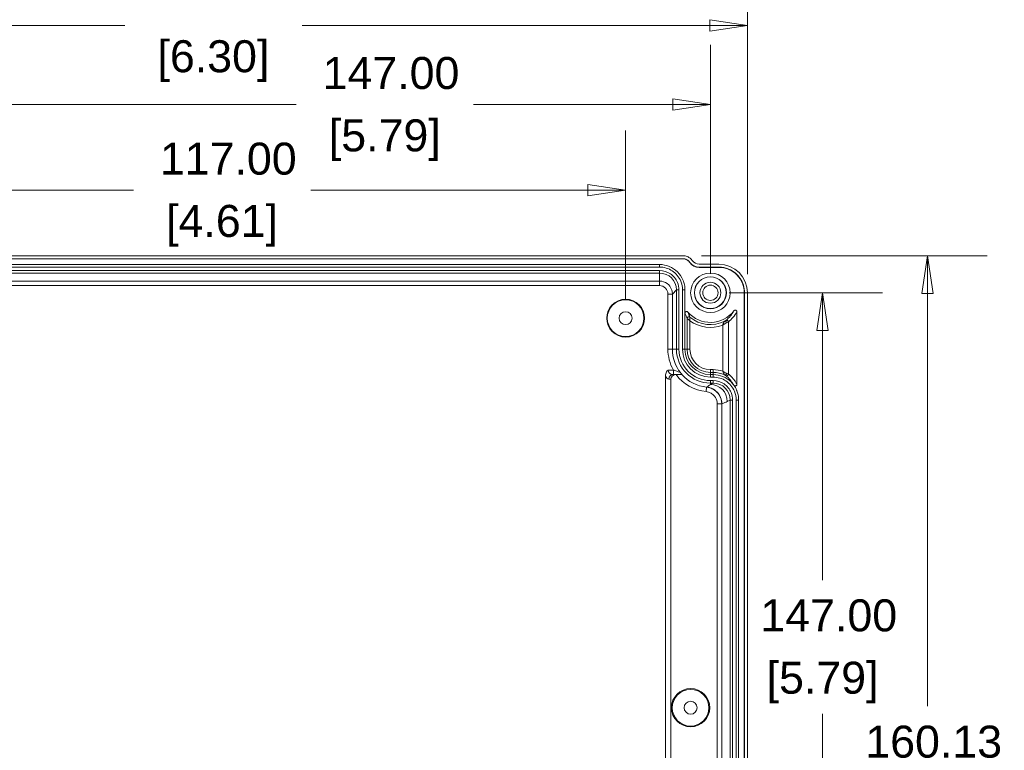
# Model space of a CAD drawing. Header units: millimetres. Extents: x 16 to 915, y 16 to 703.
# Tile 4 of 23: x 135 to 309, y 155 to 284. Entities that reach past the tile are written whole.
import ezdxf

# ---------------------------------------------------------------- set-up
doc = ezdxf.new("R2010")
doc.units = ezdxf.units.MM
doc.header["$LTSCALE"] = 3.333333
for name, color, linetype, lineweight in [('Dimension (ANSI)', 7, 'Continuous', 9), ('Visible (ANSI)', 7, 'Continuous', 9), ('Visible Narrow (ANSI)', 7, 'Continuous', 9)]:
    doc.layers.add(name, color=color, linetype=linetype, lineweight=lineweight)
doc.styles.add('Note Text (ANSI)', font='arial.ttf')
doc.dimstyles.new('Default - mm (ANSI)', dxfattribs={"dimscale": 3.333333, "dimtxt": 1.7, "dimasz": 2, "dimexe": 3.175, "dimexo": 1, "dimgap": 0.8, "dimtad": 0, "dimtih": 1, "dimtoh": 1, "dimrnd": 1e-08, "dimzin": 4, "dimdsep": 46, "dimtxsty": 'Note Text (ANSI)', "dimblk": 'Filled-1', "dimcen": 0.09, "dimdle": 10, "dimclrd": 256, "dimclre": 256, "dimclrt": 256, "dimadec": 1, "dimazin": 0, "dimtfac": 1.792941, "dimtofl": 0, "dimtmove": 0, "dimatfit": 3, "dimfxl": 1, "dimtolj": 1, "dimtzin": 0, "dimlwd": -1, "dimlwe": -1, "dimarcsym": 0})

# ---------------------------------------------------------------- blocks, each defined once
blk = doc.blocks.new('Filled-1')
at = {"color": 0}
for p, q in [((0, 0), (-1, 0.15)), ((-1, 0.15), (-1, -0.15)), ((-1, 0), (0, 0)), ((-1, -0.15), (0, 0))]:
    blk.add_line(p, q, dxfattribs=at)
at = {"color": 0, "flags": 128}
blk.add_lwpolyline([(-1, -0.15), (0, 0), (-1, 0.15), (-1, -0.15)], dxfattribs=at)
at = {"color": 0}
blk.add_solid([(-1, -0.15), (0, 0), (-1, 0.15), (-1, -0.15)], dxfattribs=at)
blk = doc.blocks.new('*D39')
at = {"layer": 'Defpoints', "color": 0, "transparency": 16777216}
for p in [(110.03, 269.2), (110.03, 235.87), (257.03, 235.87)]:
    blk.add_point(p, dxfattribs=at)
at = {"layer": 'Dimension (ANSI)', "transparency": 16777216}
for p, q in [((110.03, 239.2), (110.03, 279.79)), ((257.03, 239.2), (257.03, 279.79)), ((116.69, 269.2), (183.71, 269.2)), ((250.36, 269.2), (215.08, 269.2))]:
    blk.add_line(p, q, dxfattribs=at)
at = {"layer": 'Dimension (ANSI)', "transparency": 16777216, "xscale": 6.666666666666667, "yscale": 6.666666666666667, "zscale": 6.666666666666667, "rotation": 180}
blk.add_blockref('Filled-1', (110.03, 269.2), dxfattribs=at)
at = {"layer": 'Dimension (ANSI)', "transparency": 16777216, "xscale": 6.666666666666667, "yscale": 6.666666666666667, "zscale": 6.666666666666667}
blk.add_blockref('Filled-1', (257.03, 269.2), dxfattribs=at)
at = {"layer": 'Dimension (ANSI)', "transparency": 16777216, "attachment_point": 5, "style": 'Note Text (ANSI)'}
for s, insert, char_height in [('\\A1; 147.00', (199.4, 274.76), 5.6667), ('\\A1;[5.79]', (199.4, 262.9), 5.667)]:
    blk.add_mtext(s, dxfattribs=dict(at, insert=insert, char_height=char_height))
blk = doc.blocks.new('*D40')
at = {"layer": 'Defpoints', "color": 0, "transparency": 16777216}
for p in [(263.59, 283.21), (103.46, 235.84), (263.59, 235.84)]:
    blk.add_point(p, dxfattribs=at)
at = {"layer": 'Dimension (ANSI)', "transparency": 16777216}
for p, q in [((103.46, 239.17), (103.46, 293.79)), ((263.59, 239.17), (263.59, 293.79)), ((110.13, 283.21), (153.38, 283.21)), ((256.92, 283.21), (184.76, 283.21))]:
    blk.add_line(p, q, dxfattribs=at)
at = {"layer": 'Dimension (ANSI)', "transparency": 16777216, "xscale": 6.666666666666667, "yscale": 6.666666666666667, "zscale": 6.666666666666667, "rotation": 180}
blk.add_blockref('Filled-1', (103.46, 283.21), dxfattribs=at)
at = {"layer": 'Dimension (ANSI)', "transparency": 16777216, "xscale": 6.666666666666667, "yscale": 6.666666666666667, "zscale": 6.666666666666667}
blk.add_blockref('Filled-1', (263.59, 283.21), dxfattribs=at)
at = {"layer": 'Dimension (ANSI)', "transparency": 16777216, "attachment_point": 5, "style": 'Note Text (ANSI)'}
for s, insert, char_height in [('\\A1; 160.13', (169.07, 288.77), 5.6667), ('\\A1;[6.30]', (169.07, 276.91), 5.667)]:
    blk.add_mtext(s, dxfattribs=dict(at, insert=insert, char_height=char_height))
blk = doc.blocks.new('*D41')
at = {"layer": 'Defpoints', "color": 0, "transparency": 16777216}
for p in [(252.14, 242.43), (252.14, 82.3), (295.45, 82.3)]:
    blk.add_point(p, dxfattribs=at)
at = {"layer": 'Dimension (ANSI)', "transparency": 16777216}
for p, q in [((255.47, 242.43), (306.03, 242.43)), ((295.45, 235.77), (295.45, 162.62)), ((295.45, 88.97), (295.45, 138.9)), ((255.47, 82.3), (306.03, 82.3))]:
    blk.add_line(p, q, dxfattribs=at)
at = {"layer": 'Dimension (ANSI)', "transparency": 16777216, "xscale": 6.666666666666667, "yscale": 6.666666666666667, "zscale": 6.666666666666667}
for p, rotation in [((295.45, 242.43), 90), ((295.45, 82.3), 270)]:
    blk.add_blockref('Filled-1', p, dxfattribs=dict(at, rotation=rotation))
at = {"layer": 'Dimension (ANSI)', "transparency": 16777216, "attachment_point": 5, "style": 'Note Text (ANSI)'}
for s, insert, char_height in [('\\A1; 160.13', (295.45, 156.32), 5.6667), ('\\A1;[6.30]', (295.45, 144.46), 5.667)]:
    blk.add_mtext(s, dxfattribs=dict(at, insert=insert, char_height=char_height))
blk = doc.blocks.new('*D42')
at = {"layer": 'Defpoints', "color": 0, "transparency": 16777216}
for p in [(257.03, 235.87), (276.88, 235.87), (257.03, 88.87)]:
    blk.add_point(p, dxfattribs=at)
at = {"layer": 'Dimension (ANSI)', "transparency": 16777216}
for p, q in [((260.36, 235.87), (287.46, 235.87)), ((276.88, 229.2), (276.88, 184.99)), ((276.88, 95.54), (276.88, 161.27)), ((260.36, 88.87), (287.46, 88.87))]:
    blk.add_line(p, q, dxfattribs=at)
at = {"layer": 'Dimension (ANSI)', "transparency": 16777216, "xscale": 6.666666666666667, "yscale": 6.666666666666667, "zscale": 6.666666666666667}
for p, rotation in [((276.88, 235.87), 90), ((276.88, 88.87), 270)]:
    blk.add_blockref('Filled-1', p, dxfattribs=dict(at, rotation=rotation))
at = {"layer": 'Dimension (ANSI)', "transparency": 16777216, "attachment_point": 5, "style": 'Note Text (ANSI)'}
for s, insert, char_height in [('\\A1; 147.00', (276.88, 178.69), 5.6667), ('\\A1;[5.79]', (276.88, 166.83), 5.667)]:
    blk.add_mtext(s, dxfattribs=dict(at, insert=insert, char_height=char_height))
blk = doc.blocks.new('*D50')
at = {"layer": 'Defpoints', "color": 0, "transparency": 16777216}
for p in [(242.03, 254.03), (125.03, 231.37), (242.03, 231.37)]:
    blk.add_point(p, dxfattribs=at)
at = {"layer": 'Dimension (ANSI)', "transparency": 16777216}
for p, q in [((125.03, 234.7), (125.03, 264.62)), ((242.03, 234.7), (242.03, 264.62)), ((131.69, 254.03), (154.92, 254.03)), ((235.36, 254.03), (186.29, 254.03))]:
    blk.add_line(p, q, dxfattribs=at)
at = {"layer": 'Dimension (ANSI)', "transparency": 16777216, "xscale": 6.666666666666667, "yscale": 6.666666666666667, "zscale": 6.666666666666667, "rotation": 180}
blk.add_blockref('Filled-1', (125.03, 254.03), dxfattribs=at)
at = {"layer": 'Dimension (ANSI)', "transparency": 16777216, "xscale": 6.666666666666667, "yscale": 6.666666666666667, "zscale": 6.666666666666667}
blk.add_blockref('Filled-1', (242.03, 254.03), dxfattribs=at)
at = {"layer": 'Dimension (ANSI)', "transparency": 16777216, "attachment_point": 5, "style": 'Note Text (ANSI)'}
for s, insert, char_height in [('\\A1; 117.00', (170.6, 259.59), 5.6667), ('\\A1;[4.61]', (170.6, 247.74), 5.667)]:
    blk.add_mtext(s, dxfattribs=dict(at, insert=insert, char_height=char_height))

msp = doc.modelspace()

# ---------------------------------------------------------------- linework, layer by layer
at = {"layer": 'Visible (ANSI)'}
for p, q in [((114.9159, 242.4343), (252.1364, 242.4343)), ((252.1545, 241.9041), (114.8978, 241.9041)), ((252.1545, 241.8691), (114.8978, 241.8691)), ((119.0253, 240.8691), (248.0271, 240.8691)), ((255.0262, 240.9343), (258.4944, 240.9343)), ((119.0253, 240.4283), (248.0271, 240.4283)), ((119.0253, 239.81), (248.0271, 239.81)), ((119.0253, 239.3691), (248.0271, 239.3691)), ((258.5292, 240.4041), (255.0262, 240.4041)), ((258.5292, 240.3691), (255.0262, 240.3691)), ((251.0262, 236.3696), (251.0262, 225.8691)), ((251.467, 236.3696), (251.467, 225.8691)), ((252.0854, 236.3696), (252.0854, 225.8691)), ((252.5262, 236.3696), (252.5262, 232.2412)), ((263.0262, 88.8661), (263.0262, 235.8722)), ((263.0611, 88.8661), (263.0611, 235.8722)), ((263.5913, 235.8374), (263.5913, 88.9009)), ((252.5262, 232.2412), (252.5262, 225.8691)), ((261.7262, 232.4868), (261.7262, 219.667)), ((250.9615, 221.3711), (250.9396, 221.3711)), ((251.9869, 221.4001), (251.98, 221.3848)), ((257.0262, 221.3691), (257.5262, 221.3691)), ((249.0595, 103.6283), (249.0595, 221.11)), ((250.0368, 220.5776), (250.0368, 104.1607)), ((257.0262, 220.9283), (257.5262, 220.9283)), ((257.0262, 220.31), (257.5262, 220.31)), ((257.0262, 219.8691), (257.5262, 219.8691)), ((259.0595, 108.5529), (259.0595, 216.1854)), ((260.5262, 216.8705), (260.5262, 107.8678)), ((260.967, 216.8705), (260.967, 107.8678)), ((261.5854, 216.8705), (261.5854, 107.8678)), ((262.0262, 216.8705), (262.0262, 107.8678))]:
    msp.add_line(p, q, dxfattribs=at)
for centre, radius in [((257.0262, 235.8691), 3.5), ((257.0262, 235.8691), 2.8321), ((257.0262, 235.8691), 2.805), ((242.0262, 231.3691), 3.3547), ((242.0262, 231.3691), 3.25), ((242.0262, 231.3691), 1.15), ((253.5262, 162.3691), 3.3861), ((253.5262, 162.3691), 3.25), ((253.5262, 162.3691), 1.15)]:
    msp.add_circle(centre, radius, dxfattribs=at)
for centre, radius, start, end in [((255.0262, 242.3691), 2, 214.839486, 270), ((255.0262, 242.3691), 1.9651, 214.839486, 270), ((255.0262, 242.3691), 1.4349, 215.134753, 270), ((257.0262, 235.8691), 5.25, 220.820574, 322.445878), ((257.0262, 225.8691), 6, 180, 270), ((257.0262, 225.8691), 5.5592, 180, 270), ((257.0262, 225.8691), 4.9408, 180, 270), ((257.0262, 225.8691), 4.5, 180, 270)]:
    msp.add_arc(centre, radius, start, end, dxfattribs=at)
for centre, major_axis, ratio, start_param, end_param in [((258.4882, 235.8312), (3.6106, 3.6106), 0.99878277, 5.49839613, 7.06797448), ((248.0271, 236.3696), (0.0009, 2.9995), 0.99984751, 4.71269292, 6.28348915), ((250.9471, 220.5709), (-0.91, 0.0293), 0.87871373, 4.74895823, 6.31142689), ((257.5243, 216.8687), (2.6855, 1.3423), 0.9992388, 5.81996405, 7.39015129)]:
    msp.add_ellipse(centre, major_axis=major_axis, ratio=ratio, start_param=start_param, end_param=end_param, dxfattribs=at)
for points, knots in [([(252.1364, 242.4343), (252.4098, 242.4343), (252.6805, 242.3809), (253.1175, 242.2015), (253.29, 242.1001), (253.6011, 241.8518), (253.7382, 241.7061), (253.8527, 241.5434)], [0, 0, 0, 0, 0.082009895, 0.082009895, 0.141721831, 0.141721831, 0.201430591, 0.201430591, 0.201430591, 0.201430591]), ([(248.0271, 240.8691), (248.6129, 240.8691), (249.1931, 240.7547), (250.277, 240.3099), (250.7703, 239.9838), (251.6042, 239.1608), (251.9369, 238.6717), (252.2848, 237.8546), (252.3749, 237.5654), (252.4957, 236.9732), (252.5262, 236.6718), (252.5262, 236.3696)], [0, 0, 0, 0, 0.175736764, 0.175736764, 0.351480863, 0.351480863, 0.527243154, 0.527243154, 0.617900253, 0.617900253, 0.708557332, 0.708557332, 0.708557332, 0.708557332]), ([(253.3847, 241.2266), (253.2733, 241.3866), (253.1318, 241.5233), (252.8475, 241.7071), (252.7162, 241.7674), (252.4407, 241.8486), (252.298, 241.8691), (252.1545, 241.8691)], [0, 0, 0, 0, 0.05847465, 0.05847465, 0.101583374, 0.101583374, 0.144626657, 0.144626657, 0.144626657, 0.144626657]), ([(248.0271, 240.4283), (248.824, 240.4283), (250.4158, 239.9449), (251.8222, 238.2296), (252.0853, 236.9009), (252.0854, 236.3696)], [3.14128881, 3.14128881, 3.14128881, 3.14128881, 3.7303374, 4.31938598, 4.71208504, 4.71208504, 4.71208504, 4.71208504]), ([(248.0271, 239.81), (248.7025, 239.8099), (250.0518, 239.4002), (251.2439, 237.9463), (251.467, 236.8199), (251.467, 236.3696)], [3.14128881, 3.14128881, 3.14128881, 3.14128881, 3.7303374, 4.31938598, 4.71208504, 4.71208504, 4.71208504, 4.71208504]), ([(263.0611, 235.8722), (263.0611, 236.7625), (262.5215, 238.5402), (260.6068, 240.1102), (259.1228, 240.404), (258.5292, 240.4041)], [2.35680348, 2.35680348, 2.35680348, 2.35680348, 2.94539536, 3.53398724, 3.92638183, 3.92638183, 3.92638183, 3.92638183]), ([(263.0262, 235.8722), (263.0262, 236.4584), (262.9117, 237.039), (262.4667, 238.1228), (262.1407, 238.6158), (261.3181, 239.4487), (260.8296, 239.7808), (260.0132, 240.1282), (259.7242, 240.2181), (259.1325, 240.3388), (258.8312, 240.3691), (258.5292, 240.3691)], [0, 0, 0, 0, 0.175860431, 0.175860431, 0.351499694, 0.351499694, 0.527073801, 0.527073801, 0.617651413, 0.617651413, 0.708255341, 0.708255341, 0.708255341, 0.708255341]), ([(253.0532, 232.4373), (253.0276, 232.4668), (252.9966, 232.4911), (252.9268, 232.5265), (252.8889, 232.5371), (252.811, 232.5433), (252.7718, 232.5388), (252.6974, 232.515), (252.6629, 232.4959), (252.6032, 232.4456), (252.5785, 232.4149), (252.5492, 232.3589), (252.5406, 232.3362), (252.5291, 232.2893), (252.5262, 232.2653), (252.5262, 232.2412)], [0, 0, 0, 0, 0.0117248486, 0.0117248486, 0.0234459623, 0.0234459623, 0.0351634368, 0.0351634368, 0.0468794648, 0.0468794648, 0.0585970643, 0.0585970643, 0.0658375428, 0.0658375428, 0.0730784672, 0.0730784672, 0.0730784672, 0.0730784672]), ([(261.7262, 232.4868), (261.7262, 232.526), (261.7185, 232.5648), (261.6888, 232.6371), (261.6671, 232.67), (261.6122, 232.7255), (261.5796, 232.7477), (261.5079, 232.7781), (261.4694, 232.7862), (261.3913, 232.7872), (261.3526, 232.7801), (261.2911, 232.7558), (261.2673, 232.7424), (261.2241, 232.7098), (261.2048, 232.6907), (261.1883, 232.6692)], [0, 0, 0, 0, 0.0117493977, 0.0117493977, 0.0234681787, 0.0234681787, 0.0351649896, 0.0351649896, 0.0468610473, 0.0468610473, 0.0585778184, 0.0585778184, 0.0667003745, 0.0667003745, 0.0748257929, 0.0748257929, 0.0748257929, 0.0748257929]), ([(249.5355, 222.1886), (249.5341, 222.1873), (249.5328, 222.186), (249.4393, 222.0919), (249.358, 221.9927), (249.219, 221.7721), (249.1636, 221.6539), (249.0819, 221.3936), (249.0595, 221.2522), (249.0595, 221.11)], [-0.000554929, -0.000554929, -0.000554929, -0.000554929, 0, 0, 0.039253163, 0.039253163, 0.078727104, 0.078727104, 0.121829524, 0.121829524, 0.121829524, 0.121829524]), ([(250.9615, 221.3711), (251.095, 221.3711), (251.2528, 221.3715), (251.4933, 221.373), (251.6213, 221.3743), (251.7936, 221.3768), (251.873, 221.3785), (251.9549, 221.3815), (251.9793, 221.3833), (251.98, 221.3848)], [0.666430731, 0.666430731, 0.666430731, 0.666430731, 0.706464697, 0.706464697, 0.7430501, 0.7430501, 0.774432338, 0.774432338, 0.800148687, 0.800148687, 0.800148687, 0.800148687]), ([(251.7389, 221.7224), (251.7396, 221.7215), (251.7403, 221.7206), (251.7882, 221.6575), (251.8299, 221.6043), (251.9029, 221.512), (251.9322, 221.4754), (251.9765, 221.4184), (251.9879, 221.4023), (251.9869, 221.4001)], [-0.000461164, -0.000461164, -0.000461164, -0.000461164, 0, 0, 0.031984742, 0.031984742, 0.065395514, 0.065395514, 0.10457819, 0.10457819, 0.10457819, 0.10457819]), ([(257.5262, 221.3691), (258.1126, 221.3691), (258.6933, 221.2546), (259.778, 220.8094), (260.2715, 220.4831), (260.8736, 219.8885), (261.0421, 219.6904), (261.1923, 219.4795)], [0, 0, 0, 0, 0.175915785, 0.175915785, 0.351735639, 0.351735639, 0.429781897, 0.429781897, 0.429781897, 0.429781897]), ([(257.5262, 220.9283), (258.3231, 220.9283), (259.9152, 220.4453), (261.3221, 218.7305), (261.5853, 217.4018), (261.5854, 216.8705)], [2.03462667, 2.03462667, 2.03462667, 2.03462667, 2.62344688, 3.2122671, 3.60481391, 3.60481391, 3.60481391, 3.60481391]), ([(257.5262, 220.31), (258.2018, 220.3099), (259.5515, 219.9005), (260.7439, 218.447), (260.967, 217.3208), (260.967, 216.8705)], [2.03462667, 2.03462667, 2.03462667, 2.03462667, 2.62344688, 3.2122671, 3.60481391, 3.60481391, 3.60481391, 3.60481391]), ([(261.1923, 219.4795), (261.2134, 219.4532), (261.2388, 219.4307), (261.3006, 219.392), (261.3376, 219.3779), (261.4147, 219.3647), (261.4542, 219.3657), (261.5303, 219.3828), (261.5663, 219.3987), (261.6302, 219.4434), (261.6575, 219.4718), (261.694, 219.5287), (261.706, 219.5548), (261.7221, 219.6098), (261.7262, 219.6383), (261.7262, 219.667)], [0.0016425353, 0.0016425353, 0.0016425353, 0.0016425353, 0.0117774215, 0.0117774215, 0.0235321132, 0.0235321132, 0.0352532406, 0.0352532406, 0.0469493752, 0.0469493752, 0.0586434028, 0.0586434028, 0.0672342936, 0.0672342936, 0.075830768, 0.075830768, 0.075830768, 0.075830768]), ([(259.0595, 216.1854), (259.0595, 216.5758), (258.9832, 216.9625), (258.6867, 217.6849), (258.4694, 218.0136), (257.9513, 218.5386), (257.6664, 218.7414), (257.0398, 219.0407), (256.7029, 219.1348), (256.3574, 219.1693)], [0, 0, 0, 0, 0.117141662, 0.117141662, 0.23425324, 0.23425324, 0.338407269, 0.338407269, 0.442563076, 0.442563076, 0.442563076, 0.442563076]), ([(261.1923, 219.4795), (261.3803, 219.2155), (261.5396, 218.9313), (261.6876, 218.5834), (261.7073, 218.5347), (261.7262, 218.4858)], [0.429781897, 0.429781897, 0.429781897, 0.429781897, 0.527468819, 0.527468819, 0.543217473, 0.543217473, 0.543217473, 0.543217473]), ([(261.7262, 218.4858), (261.8157, 218.2532), (261.8857, 218.0136), (261.9958, 217.4735), (262.0262, 217.1724), (262.0262, 216.8705)], [0.543217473, 0.543217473, 0.543217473, 0.543217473, 0.618026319, 0.618026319, 0.708583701, 0.708583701, 0.708583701, 0.708583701])]:
    msp.add_open_spline(points, degree=3, knots=knots, dxfattribs=at)
msp.add_open_spline([(253.4133, 241.2465), (253.2724, 241.449), (252.8918, 241.7835), (252.4012, 241.904), (252.1545, 241.9041)], degree=3, dxfattribs=at)
at = {"layer": 'Visible Narrow (ANSI)'}
for p, q in [((248.0271, 240.4283), (248.0271, 240.8691)), ((252.1545, 241.8691), (252.1545, 241.9041)), ((253.3847, 241.2266), (253.4133, 241.2465)), ((248.0271, 239.3691), (248.0269, 237.9294)), ((248.0271, 239.3691), (248.0271, 239.81)), ((255.0262, 240.3691), (255.0262, 240.4041)), ((258.5292, 240.3691), (258.5292, 240.4041)), ((248.0269, 237.9294), (119.0255, 237.9294)), ((119.0255, 237.1299), (248.0269, 237.1299)), ((248.0269, 237.9294), (248.0269, 237.1299)), ((250.3068, 235.6497), (249.5069, 235.6497)), ((249.5069, 235.6497), (249.5069, 225.8691)), ((250.3068, 235.6497), (251.0262, 236.3696)), ((250.3068, 225.8691), (250.3068, 235.6497)), ((251.0262, 236.3696), (251.467, 236.3696)), ((252.0854, 236.3696), (252.5262, 236.3696)), ((263.0262, 235.8722), (263.0611, 235.8722)), ((252.9102, 231.3248), (252.9102, 225.8691)), ((253.4102, 225.8691), (253.4102, 230.9143)), ((259.2065, 230.1357), (259.2065, 221.9842)), ((260.2059, 221.4699), (260.2059, 230.6856)), ((250.3068, 225.8691), (249.5069, 225.8691)), ((251.0262, 225.8691), (250.3068, 225.8691)), ((251.0262, 225.8691), (251.467, 225.8691)), ((252.0854, 225.8691), (252.5262, 225.8691)), ((252.5262, 225.8691), (252.9102, 225.8691)), ((253.4102, 225.8691), (252.9102, 225.8691)), ((250.4693, 222.1886), (249.5355, 222.1886)), ((250.9396, 221.3711), (250.389, 221.3888)), ((250.389, 221.3888), (250.4693, 221.3888)), ((250.4693, 222.1886), (250.4693, 221.3888)), ((257.5262, 222.2531), (257.0262, 222.2531)), ((257.0262, 222.2531), (257.0262, 221.7532)), ((257.0262, 221.7532), (257.5262, 221.7532)), ((257.0262, 221.3691), (257.0262, 221.7532)), ((257.0262, 220.9283), (257.0262, 221.3691)), ((257.5262, 222.2531), (257.5262, 221.7532)), ((257.5262, 221.3691), (257.5262, 221.7532)), ((257.5262, 220.9283), (257.5262, 221.3691)), ((249.686, 220.5889), (250.0368, 220.5776)), ((257.0262, 219.8691), (257.0262, 220.31)), ((257.5262, 219.8691), (257.0262, 219.6192)), ((257.0262, 219.8691), (257.0262, 219.6192)), ((257.5262, 219.8691), (257.5262, 220.31)), ((256.2762, 218.3558), (256.3557, 219.1517)), ((256.3574, 219.1693), (256.3557, 219.1517)), ((258.2419, 216.1854), (258.2419, 108.5529)), ((258.2419, 216.1854), (259.0418, 216.1854)), ((259.0418, 108.5529), (259.0418, 216.1854)), ((259.0595, 216.1854), (259.0418, 216.1854)), ((260.0243, 216.6197), (260.5262, 216.8705)), ((260.5262, 216.8705), (260.967, 216.8705)), ((261.5854, 216.8705), (262.0262, 216.8705))]:
    msp.add_line(p, q, dxfattribs=at)
for radius in [1.8489, 1.3491]:
    msp.add_circle((257.0262, 235.8691), radius, dxfattribs=at)
for centre, radius, start, end in [((257.0262, 235.8691), 5.634, 229.978773, 296.723611), ((257.0262, 235.8691), 6.134, 233.878407, 290.821089), ((257.0262, 225.8691), 7.5193, 180, 209.306252), ((257.0262, 225.8691), 6.7194, 180, 218.106411), ((257.0262, 225.8691), 4.116, 180, 270), ((257.0262, 225.8691), 3.616, 180, 270), ((257.0262, 225.8691), 7.5507, 216.563925, 264.299836), ((257.0262, 225.8691), 6.7508, 221.626482, 264.299836), ((257.5262, 216.8691), 5.384, 71.814278, 90), ((257.5262, 216.8691), 4.884, 65.272982, 90)]:
    msp.add_arc(centre, radius, start, end, dxfattribs=at)
for centre, major_axis, ratio, start_param, end_param in [((248.0269, 235.6497), (0.0004, 1.4803), 0.99984751, 4.71269292, 6.28348915), ((255.5535, 235.8691), (7.0925, 0), 0.96827041, 5.42783681, 5.7682104), ((253.2102, 231.3248), (0.2719, 0.1267), 0.9997867, 0.43622876, 2.70536389), ((259.6946, 230.569), (-0.1369, 0.2669), 0.65446307, 4.38849262, 6.27164345), ((259.9061, 230.6856), (-0.1932, 0.2295), 0.99896016, 4.01337953, 6.09059044), ((250.4042, 222.1886), (-0.8687, 0), 0.92088544, 0, 1.55334303), ((250.389, 220.5889), (0.0257, 0.7996), 0.87871373, 0.03656925, 1.59903791), ((259.6946, 221.5778), (-0.1276, -0.2715), 0.66082865, 0.01162732, 1.87185938), ((259.9061, 221.4699), (-0.1872, -0.2344), 0.99900285, 0.19672535, 2.24422684), ((249.7011, 222.1886), (0, -1.6), 0.5429557, 5.45222461, 6.26573201), ((257.0262, 216.6197), (1.3413, -2.6834), 0.9992388, 1.10757507, 2.67776231)]:
    msp.add_ellipse(centre, major_axis=major_axis, ratio=ratio, start_param=start_param, end_param=end_param, dxfattribs=at)
for points, knots in [([(250.3068, 235.6497), (250.3068, 235.8777), (250.2723, 236.1057), (250.097, 236.672), (249.9041, 236.9938), (249.3139, 237.5902), (248.8728, 237.8192), (248.2802, 237.9189), (248.1535, 237.9294), (248.0269, 237.9294)], [-1.57049239, -1.57049239, -1.57049239, -1.57049239, -1.27047308, -1.27047308, -0.79044219, -0.79044219, -0.16640203, -0.16640203, 0.00030385, 0.00030385, 0.00030385, 0.00030385]), ([(252.5262, 232.2412), (252.5897, 232.0703), (252.6533, 231.9114), (252.7813, 231.6076), (252.8458, 231.4631), (252.9102, 231.3248)], [0.03000941, 0.03000941, 0.03000941, 0.03000941, 2.21578561, 2.21578561, 4.43157123, 4.43157123, 4.43157123, 4.43157123]), ([(253.4031, 231.5546), (253.344, 231.6883), (253.2851, 231.8279), (253.1684, 232.1206), (253.1107, 232.2734), (253.0532, 232.4373)], [-4.43157123, -4.43157123, -4.43157123, -4.43157123, -2.21578561, -2.21578561, -0.03000941, -0.03000941, -0.03000941, -0.03000941]), ([(261.1883, 232.6692), (261.008, 232.3558), (260.8011, 232.0563), (260.3258, 231.4776), (260.0546, 231.2005), (259.7604, 230.9478)], [0.515053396, 0.515053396, 0.515053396, 0.515053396, 0.680541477, 0.680541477, 0.855348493, 0.855348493, 0.855348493, 0.855348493]), ([(252.9102, 231.3248), (252.9104, 231.3247), (252.912, 231.3233), (252.9191, 231.3172), (252.9263, 231.311), (252.9467, 231.2936), (252.9606, 231.2818), (252.9953, 231.2523), (253.0167, 231.2343), (253.0581, 231.1996), (253.078, 231.183), (253.1299, 231.1399), (253.1624, 231.1133), (253.2294, 231.0586), (253.264, 231.0306), (253.3358, 230.9731), (253.3729, 230.9436), (253.4102, 230.9143)], [-0.0526841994, -0.0526841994, -0.0526841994, -0.0526841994, -0.0501481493, -0.0501481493, -0.046090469, -0.046090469, -0.0408154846, -0.0408154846, -0.033958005, -0.033958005, -0.0280531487, -0.0280531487, -0.0188719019, -0.0188719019, -0.0094341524, -0.0094341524, 0.0004361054, 0.0004361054, 0.0004361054, 0.0004361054]), ([(253.4102, 230.9143), (253.4085, 230.9617), (253.407, 231.009), (253.4047, 231.1005), (253.4038, 231.1448), (253.4025, 231.2305), (253.4021, 231.272), (253.4018, 231.3386), (253.4017, 231.3642), (253.4018, 231.4174), (253.4019, 231.4449), (253.4023, 231.4896), (253.4025, 231.5075), (253.4028, 231.5338), (253.4029, 231.5431), (253.4031, 231.5523), (253.4031, 231.5543), (253.4031, 231.5546)], [-0.0004361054, -0.0004361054, -0.0004361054, -0.0004361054, 0.0094341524, 0.0094341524, 0.0188719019, 0.0188719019, 0.0280531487, 0.0280531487, 0.033958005, 0.033958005, 0.0408154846, 0.0408154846, 0.046090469, 0.046090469, 0.0501481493, 0.0501481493, 0.0526841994, 0.0526841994, 0.0526841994, 0.0526841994]), ([(259.5597, 230.8369), (259.5405, 230.8267), (259.5228, 230.8095), (259.4792, 230.7547), (259.4548, 230.7115), (259.4028, 230.6078), (259.3755, 230.5451), (259.3257, 230.4265), (259.3031, 230.3708), (259.2561, 230.2554), (259.2316, 230.1955), (259.2065, 230.1357)], [0, 0, 0, 0, 0.0091066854, 0.0091066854, 0.0236773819, 0.0236773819, 0.040840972, 0.040840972, 0.0549123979, 0.0549123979, 0.0694715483, 0.0694715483, 0.0694715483, 0.0694715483]), ([(259.2065, 230.1357), (259.2567, 230.1692), (259.3067, 230.203), (259.4043, 230.2693), (259.4519, 230.3017), (259.5566, 230.3722), (259.6141, 230.4103), (259.7192, 230.4762), (259.7671, 230.5048), (259.8449, 230.5448), (259.8746, 230.5585), (259.9038, 230.569)], [-0.0694715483, -0.0694715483, -0.0694715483, -0.0694715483, -0.0549123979, -0.0549123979, -0.040840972, -0.040840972, -0.0236773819, -0.0236773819, -0.0091066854, -0.0091066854, 0, 0, 0, 0]), ([(259.7604, 230.9478), (259.7573, 230.9452), (259.7365, 230.9327), (259.6663, 230.8932), (259.6177, 230.8667), (259.5597, 230.8369)], [-0.0550023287, -0.0550023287, -0.0550023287, -0.0550023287, -0.0272439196, -0.0272439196, 0, 0, 0, 0]), ([(259.9038, 230.569), (259.9911, 230.6003), (260.0643, 230.6281), (260.17, 230.6697), (260.2013, 230.6829), (260.2059, 230.6856)], [0, 0, 0, 0, 0.0272439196, 0.0272439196, 0.0550023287, 0.0550023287, 0.0550023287, 0.0550023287]), ([(251.7389, 221.7224), (251.7387, 221.7189), (251.6657, 221.7457), (251.4352, 221.8337), (251.2812, 221.8932), (250.9895, 222.0028), (250.8554, 222.0522), (250.6368, 222.1304), (250.5525, 222.16), (250.4693, 222.1886)], [-1.355804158, -1.355804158, -1.355804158, -1.355804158, -1.272361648, -1.272361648, -1.18854363, -1.18854363, -1.124068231, -1.124068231, -1.083771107, -1.083771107, -1.083771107, -1.083771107]), ([(250.4693, 221.3888), (250.6036, 221.3888), (250.7379, 221.389), (251.0809, 221.3901), (251.2861, 221.3914), (251.6664, 221.3949), (251.8418, 221.3973), (251.9869, 221.4001)], [1.083771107, 1.083771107, 1.083771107, 1.083771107, 1.124068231, 1.124068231, 1.18854363, 1.18854363, 1.253529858, 1.253529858, 1.253529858, 1.253529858]), ([(259.9038, 221.5778), (259.8745, 221.5875), (259.8444, 221.6004), (259.7656, 221.6383), (259.7169, 221.6657), (259.611, 221.7282), (259.5537, 221.764), (259.4028, 221.8596), (259.3073, 221.9213), (259.2094, 221.9824), (259.208, 221.9833), (259.2065, 221.9842)], [-0.0673968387, -0.0673968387, -0.0673968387, -0.0673968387, -0.0583202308, -0.0583202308, -0.0437976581, -0.0437976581, -0.0271363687, -0.0271363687, 0, 0, 0.0004089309, 0.0004089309, 0.0004089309, 0.0004089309]), ([(259.2065, 221.9842), (259.2073, 221.9825), (259.208, 221.9809), (259.2593, 221.8676), (259.3069, 221.7557), (259.3812, 221.5893), (259.4093, 221.5285), (259.4626, 221.4271), (259.4877, 221.3845), (259.5321, 221.3312), (259.5499, 221.3147), (259.5691, 221.3054)], [-0.0004089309, -0.0004089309, -0.0004089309, -0.0004089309, 0, 0, 0.0271363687, 0.0271363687, 0.0437976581, 0.0437976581, 0.0583202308, 0.0583202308, 0.0673968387, 0.0673968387, 0.0673968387, 0.0673968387]), ([(260.2059, 221.4699), (260.2039, 221.471), (260.1969, 221.474), (260.1662, 221.486), (260.135, 221.4977), (260.0437, 221.5306), (259.9791, 221.5531), (259.9038, 221.5778)], [0, 0, 0, 0, 0.0121169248, 0.0121169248, 0.0315040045, 0.0315040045, 0.0547851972, 0.0547851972, 0.0547851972, 0.0547851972]), ([(261.7262, 219.667), (261.6459, 219.8133), (261.5593, 219.9565), (261.3616, 220.2539), (261.2489, 220.4072), (261.1289, 220.555), (260.9888, 220.7275), (260.8389, 220.8926), (260.5297, 221.1972), (260.3714, 221.3378), (260.2059, 221.4699)], [0.488307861, 0.488307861, 0.488307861, 0.488307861, 0.571681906, 0.571681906, 0.666234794, 0.666234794, 0.666234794, 0.776642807, 0.776642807, 0.88110296, 0.88110296, 0.88110296, 0.88110296]), ([(257.0262, 219.6192), (256.9319, 219.5495), (256.8365, 219.4818), (256.6142, 219.3305), (256.4866, 219.2482), (256.3574, 219.1693)], [1.73316802, 1.73316802, 1.73316802, 1.73316802, 2.93309739, 2.93309739, 4.50338559, 4.50338559, 4.50338559, 4.50338559]), ([(259.5691, 221.3054), (259.6188, 221.282), (259.6614, 221.2608), (259.7215, 221.2298), (259.7421, 221.2187), (259.7623, 221.2073), (259.7669, 221.2045), (259.7683, 221.2034)], [-0.0547851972, -0.0547851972, -0.0547851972, -0.0547851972, -0.0315040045, -0.0315040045, -0.0121169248, -0.0121169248, 0, 0, 0, 0]), ([(259.7683, 221.2034), (259.923, 221.0768), (260.0709, 220.9426), (260.3591, 220.6522), (260.4987, 220.4952), (260.6289, 220.3316), (260.7404, 220.1914), (260.845, 220.0463), (261.0274, 219.7663), (261.1069, 219.6325), (261.1806, 219.4958)], [-0.88110296, -0.88110296, -0.88110296, -0.88110296, -0.776642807, -0.776642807, -0.666234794, -0.666234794, -0.666234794, -0.571681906, -0.571681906, -0.489061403, -0.489061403, -0.489061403, -0.489061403]), ([(256.2762, 218.3558), (256.4169, 218.3418), (256.5562, 218.314), (256.9081, 218.2076), (257.1143, 218.1083), (257.5424, 217.8126), (257.75, 217.596), (258.1243, 217.0015), (258.2419, 216.5938), (258.2419, 216.1854)], [0, 0, 0, 0, 0.04241004, 0.04241004, 0.110266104, 0.110266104, 0.198478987, 0.198478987, 0.321004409, 0.321004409, 0.321004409, 0.321004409]), ([(259.0418, 216.1854), (259.0418, 216.7435), (258.881, 217.3009), (258.3694, 218.1135), (258.0856, 218.4095), (257.5006, 218.8136), (257.2188, 218.9493), (256.7381, 219.0946), (256.5478, 219.1325), (256.3557, 219.1517)], [-0.321004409, -0.321004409, -0.321004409, -0.321004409, -0.198478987, -0.198478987, -0.110266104, -0.110266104, -0.04241004, -0.04241004, 0, 0, 0, 0]), ([(259.0595, 216.1854), (259.2416, 216.2587), (259.4236, 216.3366), (259.7452, 216.4833), (259.8848, 216.5499), (260.0243, 216.6197)], [-4.49814775, -4.49814775, -4.49814775, -4.49814775, -2.93309739, -2.93309739, -1.73316802, -1.73316802, -1.73316802, -1.73316802])]:
    msp.add_open_spline(points, degree=3, knots=knots, dxfattribs=at)

# ---------------------------------------------------------------- dimensions: what is measured, and where the dimension line sits
at = {"layer": 'Dimension (ANSI)'}
for base, p1, p2, angle, text, override, picture, middle in [((263.5913, 283.2101), (103.461, 235.8374), (263.5913, 235.8374), 180, ' <>\\X[6.30]', {"dimgap": 0.8, "dimtih": 0, "dimtoh": 0, "dimdec": 2, "dimpost": '\\X', "dimtol": 0, "dimlim": 0, "dimtp": 0, "dimtm": 0, "dimtdec": 2, "dimatfit": 1}, '*D40', (169.0686, 283.2101)), ((110.0262, 269.2025), (257.0262, 235.8691), (110.0262, 235.8691), 180, ' <>\\X[5.79]', {"dimgap": 0.8, "dimtih": 0, "dimtoh": 0, "dimdec": 2, "dimpost": '\\X', "dimtol": 0, "dimlim": 0, "dimtp": 0, "dimtm": 0, "dimtdec": 2, "dimatfit": 1}, '*D39', (199.3965, 269.2025)), ((242.0262, 254.0339), (125.0262, 231.3691), (242.0262, 231.3691), 180, ' <>\\X[4.61]', {"dimgap": 0.8, "dimtih": 0, "dimtoh": 0, "dimdec": 2, "dimpost": '\\X', "dimtol": 0, "dimlim": 0, "dimtp": 0, "dimtm": 0, "dimtdec": 2, "dimatfit": 1}, '*D50', (170.6042, 254.0339)), ((295.4476, 82.304), (252.1364, 242.4343), (252.1364, 82.304), 90, ' <>\\X[6.30]', {"dimgap": 0.8, "dimdec": 2, "dimpost": '\\X', "dimtol": 0, "dimlim": 0, "dimtp": 0, "dimtm": 0, "dimtdec": 2, "dimatfit": 1}, '*D41', (295.4476, 150.7595)), ((276.8754, 235.8691), (257.0262, 88.8691), (257.0262, 235.8691), 90, ' <>\\X[5.79]', {"dimgap": 0.8, "dimdec": 2, "dimpost": '\\X', "dimtol": 0, "dimlim": 0, "dimtp": 0, "dimtm": 0, "dimtdec": 2, "dimatfit": 1}, '*D42', (276.8754, 173.1278))]:
    dim = msp.add_linear_dim(base=base, p1=p1, p2=p2, angle=angle, text=text, dimstyle='Default - mm (ANSI)', override=override, dxfattribs=at)
    dim.commit()
    dim.dimension.update_dxf_attribs({"geometry": picture, "text_midpoint": middle, "dimtype": 160})

doc.saveas('drawing.dxf')
